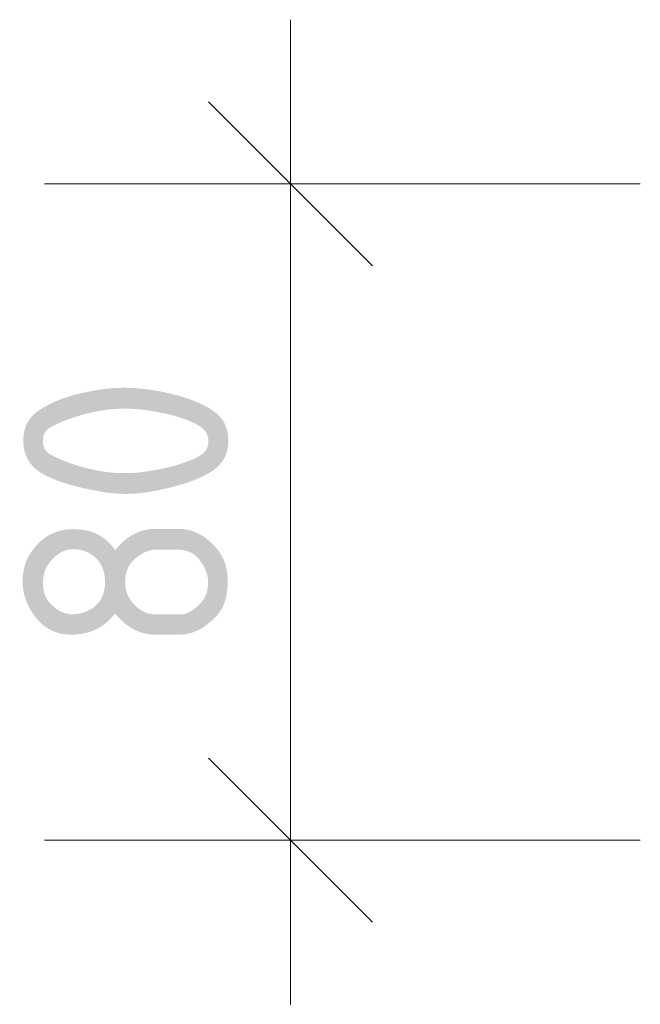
# Model space of a CAD drawing. Header units: millimetres. Extents: x -238433 to -217132, y -48109 to 138642.
# Tile 10 of 14: x -236710 to -236634, y 136926 to 137046. Entities that reach past the tile are written whole.
import ezdxf

# ---------------------------------------------------------------- set-up
doc = ezdxf.new("R2010")
doc.units = ezdxf.units.MM
doc.layers.add('X-XX-AL-M', color=7, linetype='Continuous', lineweight=18)
doc.layers.add('X-XX-AL-M-10', color=7, linetype='Continuous', lineweight=18)
doc.styles.add('NLCS-ISO', font='NLCS-ISO.ttf', dxfattribs={"height": 25})
doc.dimstyles.new('2_5_NLCS_diagonal', dxfattribs={"dimscale": 304.8, "dimtxt": 25.068874, "dimasz": 0.065617, "dimexe": 0.098425, "dimexo": 0.0625, "dimgap": 0, "dimtad": 1, "dimdec": 0, "dimzin": 0, "dimdsep": 46, "dimtxsty": 'NLCS-ISO', "dimblk1": 'OBLIQUE', "dimblk2": 'OBLIQUE', "dimsah": 1, "dimcen": 0.09, "dimdle": 0.065617, "dimazin": 0, "dimtfac": 1, "dimtdec": 4, "dimtix": 1, "dimtmove": 0, "dimatfit": 3, "dimfxl": 0.098425, "dimfxlon": 1, "dimtvp": 1, "dimtolj": 1, "dimtzin": 0, "dimarcsym": 2})

# ---------------------------------------------------------------- blocks, each defined once
blk = doc.blocks.new('DIMBLOCK34-Detail type 2 _2 x uitvoeren_')
at = {"layer": 'X-XX-AL-M-10'}
for p, q in [((-236676.62, 137045.7), (-236676.62, 136925.7)), ((-236676.62, 137025.7), (-236686.62, 137035.7)), ((-236633.95, 137025.7), (-236706.62, 137025.7)), ((-236676.62, 137025.7), (-236666.62, 137015.7)), ((-236676.62, 137025.7), (-236633.95, 137025.7)), ((-236676.62, 136945.7), (-236686.62, 136955.7)), ((-236633.95, 136945.7), (-236706.62, 136945.7)), ((-236676.62, 136945.7), (-236666.62, 136935.7)), ((-236676.62, 136945.7), (-236633.95, 136945.7))]:
    blk.add_line(p, q, dxfattribs=at)
at = {"layer": 'X-XX-AL-M-10', "color": 0, "insert": (-236709.19, 136968.2), "char_height": 25, "width": 42.0022, "attachment_point": 1, "rotation": 90, "line_spacing_factor": 1.135194, "style": 'NLCS-ISO'}
blk.add_mtext('80', dxfattribs=at)
blk = doc.blocks.new('_Oblique')
at = {"color": 0, "linetype": 'ByBlock', "lineweight": -2}
blk.add_line((-0.5, -0.5), (0.5, 0.5), dxfattribs=at)

msp = doc.modelspace()

# ---------------------------------------------------------------- dimensions: what is measured, and where the dimension line sits
at = {"layer": 'X-XX-AL-M'}
dim = msp.add_linear_dim(base=(-236676.62, 136945.7), p1=(-236633.95, 137025.7), p2=(-236633.95, 136945.7), angle=90, dimstyle='2_5_NLCS_diagonal', override={"dimpost": '<>', "dimfxl": 80}, dxfattribs=at)
dim.commit()
dim.dimension.update_dxf_attribs({"geometry": 'DIMBLOCK34-Detail type 2 _2 x uitvoeren_', "text_midpoint": (-236689.12, 136985.7)})

doc.saveas('drawing.dxf')
